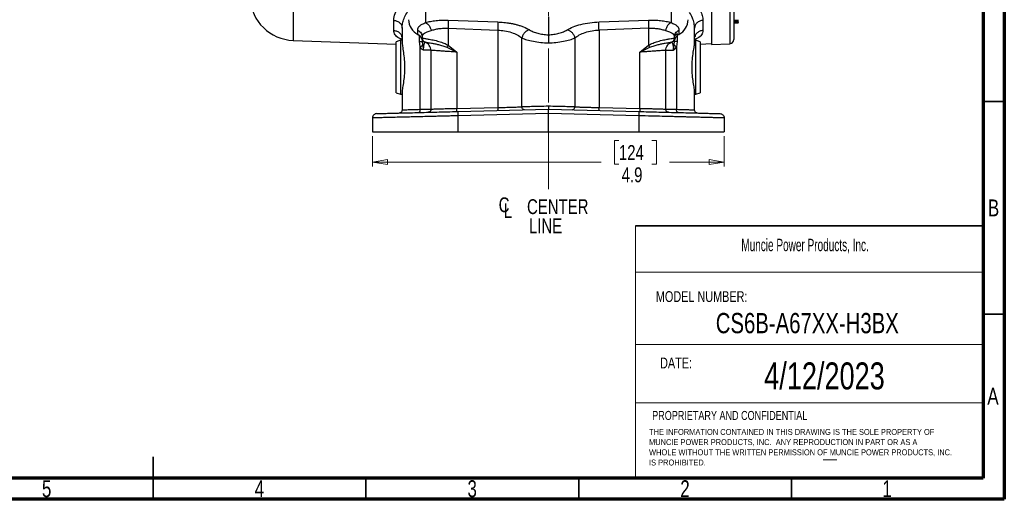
# Model space of a CAD drawing. Header units: inches. Extents: x 0.6 to 16.3, y 0.2 to 11.5.
# Tile 10 of 16: x 7.2 to 16.3, y 0.2 to 4.6. Entities that reach past the tile are written whole.
import ezdxf

# ---------------------------------------------------------------- set-up
doc = ezdxf.new("R2010")
doc.units = ezdxf.units.IN
doc.header["$MEASUREMENT"] = 0
doc.linetypes.add('CENTERX2', pattern=[0.8, 0.5, -0.1, 0.1, -0.1])
doc.styles.add('SLDTEXTSTYLE0', font='TXT', dxfattribs={"width": 0.75})
doc.styles.add('SLDTEXTSTYLE1', font='TXT', dxfattribs={"width": 0.605})
doc.dimstyles.new('SLDDIMSTYLE0', dxfattribs={"dimtxt": 0.137795, "dimasz": 0.14, "dimexe": 0, "dimexo": 0.0625, "dimgap": 0.034449, "dimtad": 0, "dimdec": 1, "dimlfac": 1.5, "dimrnd": 1e-09, "dimzin": 12, "dimdsep": 46, "dimtxsty": 'SLDTEXTSTYLE0', "dimblk1": 'CLOSED', "dimblk2": 'CLOSED', "dimsah": 1, "dimcen": 0.09, "dimadec": 0, "dimazin": 3, "dimtfac": 1, "dimtdec": 1, "dimtofl": 0, "dimtmove": 0, "dimatfit": 3, "dimldrblk": 'CLOSED', "dimfxl": 0, "dimfrac": 2, "dimtolj": 1, "dimtzin": 12, "dimarcsym": 0})

# ---------------------------------------------------------------- blocks, each defined once
blk = doc.blocks.new('SW_NOTE_0')
at = {"color": 0, "linetype": 'Continuous', "lineweight": 0, "char_height": 0.055, "attachment_point": 1, "style": 'SLDTEXTSTYLE0'}
for s, insert in [('THE INFORMATION CONTAINED IN THIS DRAWING IS THE SOLE PROPERTY OF', (0, 0.0709)), ('MUNCIE POWER PRODUCTS, INC.  ANY REPRODUCTION IN PART OR AS A', (0, -0.0235)), ('WHOLE WITHOUT THE WRITTEN PERMISSION OF MUNCIE POWER PRODUCTS, INC.', (0, -0.1178)), ('IS PROHIBITED.', (0, -0.2122))]:
    blk.add_mtext(s, dxfattribs=dict(at, insert=insert))
blk = doc.blocks.new('_Closed')
at = {"color": 0, "linetype": 'ByBlock', "lineweight": -2}
for p, q in [((-1, 0.166667), (0, 0)), ((-1, 0.166667), (-1, -0.166667)), ((0, 0), (-1, -0.166667)), ((0, 0), (-1, 0))]:
    blk.add_line(p, q, dxfattribs=at)
blk = doc.blocks.new('_D_4')
at = {"color": 7, "linetype": 'Continuous', "lineweight": 0}
for p, q in [((10.4937, 3.5585), (10.4937, 3.278)), ((13.747, 3.5585), (13.747, 3.278)), ((12.773, 3.5158), (12.731, 3.5158)), ((12.731, 3.5158), (12.731, 3.2971)), ((13.0785, 3.5158), (13.1205, 3.5158)), ((13.1205, 3.5158), (13.1205, 3.2971)), ((10.4937, 3.3173), (12.6102, 3.3173)), ((12.731, 3.2971), (12.773, 3.2971)), ((13.1205, 3.2971), (13.0785, 3.2971)), ((13.747, 3.3173), (13.2413, 3.3173))]:
    blk.add_line(p, q, dxfattribs=at)
at = {"color": 7, "linetype": 'Continuous', "lineweight": 18, "xscale": 0.14, "yscale": 0.14, "rotation": 180.0000000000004}
blk.add_blockref('_Closed', (10.4937, 3.3173, 0.3757), dxfattribs=at)
at = {"color": 7, "linetype": 'Continuous', "lineweight": 18, "xscale": 0.14, "yscale": 0.14}
blk.add_blockref('_Closed', (13.747, 3.3173, 0.3757), dxfattribs=at)
at = {"color": 7, "linetype": 'Continuous', "lineweight": 18, "char_height": 0.1378, "attachment_point": 1, "style": 'SLDTEXTSTYLE0'}
for s, insert in [('124', (12.773, 3.4747)), ('4.9', (12.7985, 3.2685))]:
    blk.add_mtext(s, dxfattribs=dict(at, insert=insert))
blk = doc.blocks.new('SW_SYMBOL_MOD_CL')
at = {"color": 0, "linetype": 'Continuous', "lineweight": 0, "char_height": 30.8, "attachment_point": 5, "style": 'SLDTEXTSTYLE0'}
for s, insert in [('C', (15.7, 23.6)), ('L', (23.6, 11.8))]:
    blk.add_mtext(s, dxfattribs=dict(at, insert=insert))
blk = doc.blocks.new('SW_NOTE_0_1')
at = {"color": 0, "linetype": 'Continuous', "lineweight": 0, "xscale": 0.004470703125, "yscale": 0.004470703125, "zscale": 0.004470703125}
blk.add_blockref('SW_SYMBOL_MOD_CL', (0, 0.0191), dxfattribs=at)
at = {"color": 0, "linetype": 'Continuous', "lineweight": 0, "char_height": 0.1378, "attachment_point": 2, "style": 'SLDTEXTSTYLE0'}
for s, insert in [('CENTER', (0.5667, 0.1776)), ('LINE', (0.4541, -0.0005))]:
    blk.add_mtext(s, dxfattribs=dict(at, insert=insert))

msp = doc.modelspace()

# ---------------------------------------------------------------- linework, layer by layer
at = {"color": 7, "linetype": 'Continuous', "lineweight": 70}
for p, q in [((16.3386, 11.4961), (16.3386, 0.1969)), ((16.1417, 11.2992), (16.1417, 0.3937)), ((16.1417, 0.3937), (0.7874, 0.3937)), ((16.3386, 0.1969), (0.5906, 0.1969))]:
    msp.add_line(p, q, dxfattribs=at)
at = {"color": 7, "linetype": 'CENTERX2', "lineweight": 18}
for p, q in [((12.1203, 3.0681), (12.1203, 9.3391)), ((12.1203, 3.5979), (12.1203, 3.0681))]:
    msp.add_line(p, q, dxfattribs=at)
at = {"color": 8, "linetype": 'Continuous', "lineweight": 25}
for p, q in [((9.7592, 6.4143), (9.7592, 4.4434)), ((13.7981, 4.7713), (13.7981, 4.4129)), ((10.9849, 4.7086), (10.9849, 4.6086)), ((13.2557, 4.7085), (13.2557, 4.6086)), ((10.9279, 4.4326), (10.9279, 4.4869)), ((10.9502, 4.4555), (10.9532, 4.4635)), ((13.3127, 4.5047), (13.3127, 4.4326)), ((13.2904, 4.4555), (13.29, 4.4567))]:
    msp.add_line(p, q, dxfattribs=at)
at = {"color": 7, "linetype": 'Continuous', "lineweight": 25}
for p, q in [((13.63, 4.7653), (13.63, 4.407)), ((12.1203, 4.6607), (12.1203, 4.4943)), ((10.6898, 4.5349), (10.6898, 4.6289)), ((10.767, 4.5576), (10.767, 4.4297)), ((11.1937, 4.6307), (11.6516, 4.6142)), ((11.1937, 4.5561), (11.6516, 4.5396)), ((11.1937, 4.5561), (11.1937, 4.3984)), ((12.589, 4.6142), (13.0469, 4.6307)), ((13.0469, 4.5561), (12.589, 4.5396)), ((13.0469, 4.5561), (13.0469, 4.3984)), ((13.4737, 4.4297), (13.4737, 4.5576)), ((13.5509, 4.6289), (13.5509, 4.5349)), ((13.8367, 4.631), (13.8767, 4.631)), ((13.8367, 4.6287), (13.8767, 4.6287)), ((13.8767, 4.6152), (13.8367, 4.6152)), ((13.8767, 4.6097), (13.8367, 4.6097)), ((13.8767, 4.6037), (13.8367, 4.6037)), ((10.9126, 4.4992), (10.9126, 4.5383)), ((10.9537, 4.4731), (10.9537, 4.4646)), ((10.9537, 4.4646), (10.9537, 4.4646)), ((11.6516, 4.5396), (11.6516, 3.8219)), ((11.8759, 3.8284), (11.8759, 4.466)), ((12.3647, 4.466), (12.3647, 3.8284)), ((12.589, 4.5396), (12.589, 3.8219)), ((13.287, 4.4646), (13.2869, 4.4646)), ((13.287, 4.4646), (13.287, 4.4731)), ((13.287, 4.4623), (13.287, 4.4646)), ((13.3281, 4.5383), (13.3281, 4.4992)), ((9.7592, 4.4434), (10.7123, 4.4101)), ((10.7523, 4.4446), (10.7123, 4.43)), ((10.7123, 3.959), (10.7123, 4.43)), ((10.767, 4.4446), (10.7523, 4.4446)), ((10.7523, 4.4446), (10.7523, 3.9445)), ((10.9351, 4.3832), (10.9279, 4.4326)), ((10.9351, 3.8027), (10.9351, 4.3832)), ((10.9537, 4.4465), (10.9537, 4.4326)), ((10.9537, 4.4326), (10.9564, 4.4036)), ((10.9736, 4.4291), (10.9756, 4.4284)), ((10.9756, 4.4284), (10.9763, 4.4282)), ((10.9786, 4.4275), (10.9803, 4.4269)), ((10.9804, 4.4269), (10.9803, 4.4269)), ((11.1805, 4.3793), (11.2737, 4.3349)), ((11.1937, 4.3984), (11.2737, 4.3349)), ((12.9669, 4.3349), (13.0469, 4.3984)), ((12.9669, 4.3349), (13.0601, 4.3793)), ((13.2603, 4.4269), (13.2603, 4.4269)), ((13.2621, 4.4275), (13.2643, 4.4282)), ((13.2643, 4.4282), (13.2651, 4.4284)), ((13.2651, 4.4284), (13.267, 4.4291)), ((13.267, 4.4291), (13.267, 4.4295)), ((13.2842, 4.4036), (13.287, 4.4326)), ((13.287, 4.4326), (13.287, 4.4498)), ((13.3127, 4.4326), (13.3056, 4.3832)), ((13.3056, 4.3832), (13.3056, 3.8027)), ((13.4857, 4.4446), (13.4737, 4.4446)), ((13.5257, 4.43), (13.4857, 4.4446)), ((13.4857, 4.1945), (13.4857, 4.4446)), ((13.5257, 4.43), (13.5257, 4.1945)), ((13.5257, 4.41), (13.63, 4.4136)), ((13.63, 4.407), (13.7981, 4.4129)), ((11.0337, 4.3515), (11.0337, 3.805)), ((11.2737, 4.3349), (11.2737, 3.812)), ((12.9669, 3.812), (12.9669, 4.3349)), ((13.207, 3.805), (13.207, 4.3515)), ((13.4857, 3.9445), (13.4857, 4.1945)), ((13.5257, 4.1945), (13.5257, 3.959)), ((10.7123, 3.959), (10.7523, 3.9445)), ((10.7523, 3.9445), (10.767, 3.9445)), ((10.767, 3.9594), (10.767, 3.7981)), ((13.4737, 3.7981), (13.4737, 3.9594)), ((13.4737, 3.9445), (13.4857, 3.9445)), ((13.4857, 3.9445), (13.5257, 3.959)), ((11.2737, 3.812), (11.6516, 3.8219)), ((12.1203, 3.7676), (11.2834, 3.7456)), ((11.2834, 3.7456), (11.2834, 3.5979)), ((11.2844, 3.7856), (12.1203, 3.8075)), ((12.1203, 3.8075), (12.9562, 3.7856)), ((12.9573, 3.7456), (12.1203, 3.7676)), ((12.1203, 3.5979), (12.1203, 3.7676)), ((12.589, 3.8219), (12.9669, 3.812)), ((12.9573, 3.7456), (12.9573, 3.5979)), ((10.4937, 3.726), (10.4937, 3.5979)), ((13.747, 3.726), (13.747, 3.5979)), ((10.4937, 3.5979), (11.2834, 3.5979)), ((11.2834, 3.5979), (12.1203, 3.5979)), ((12.1203, 3.5979), (12.9573, 3.5979)), ((12.9573, 3.5979), (13.747, 3.5979))]:
    msp.add_line(p, q, dxfattribs=at)
at = {"color": 7, "linetype": 'Continuous', "lineweight": 35}
for p, q in [((16.1417, 3.878), (16.3386, 3.878)), ((12.9279, 2.7277), (16.1417, 2.7277)), ((16.1417, 1.9094), (16.3386, 1.9094)), ((8.4646, 0.1969), (8.4646, 0.5906)), ((8.4646, 0.3937), (8.4646, 0.1969)), ((10.4331, 0.3937), (10.4331, 0.1969)), ((12.4016, 0.3937), (12.4016, 0.1969)), ((14.3701, 0.3937), (14.3701, 0.1969))]:
    msp.add_line(p, q, dxfattribs=at)
at = {"color": 7, "linetype": 'Continuous', "lineweight": 18}
for p, q in [((12.9279, 2.7277), (12.9279, 0.3937)), ((12.9279, 2.2983), (16.1417, 2.2983)), ((12.9279, 1.629), (16.1417, 1.629)), ((12.9279, 1.0889), (16.1417, 1.0889)), ((14.6634, 0.5632), (14.7884, 0.5632))]:
    msp.add_line(p, q, dxfattribs=at)
at = {"color": 7, "linetype": 'Continuous', "lineweight": 25, "flags": 128}
msp.add_lwpolyline([(10.9131, 4.4977), (10.9128, 4.4981), (10.9126, 4.4992)], dxfattribs=at)
at = {"color": 7, "linetype": 'Continuous', "lineweight": 25}
for centre, radius, start, end in [((9.7737, 4.8565), 0.4133, 183.08822, 268), ((10.9813, 4.6374), 0.1543, 180.83455, 243.55199), ((13.2593, 4.6374), 0.1543, 296.44801, 359.16545), ((10.8782, 4.4314), 0.0759, 18.47921, 63.09361), ((13.3624, 4.4314), 0.0759, 116.90639, 161.52079), ((13.7967, 4.4529), 0.04, 272, 0)]:
    msp.add_arc(centre, radius, start, end, dxfattribs=at)
at = {"color": 8, "linetype": 'Continuous', "lineweight": 25}
for points, knots in [([(10.6898, 4.6289), (10.6922, 4.6498), (10.6971, 4.6916), (10.7373, 4.7603), (10.7727, 4.8092), (10.8005, 4.8328), (10.802, 4.8341)], [0, 0, 0, 0, 0.326, 0.652784, 0.981349, 1, 1, 1, 1]), ([(10.767, 4.5576), (10.7679, 4.5716), (10.7698, 4.5995), (10.7846, 4.6457), (10.8039, 4.6869), (10.821, 4.7131), (10.827, 4.7223)], [0, 0, 0, 0, 0.272459, 0.544174, 0.839216, 1, 1, 1, 1]), ([(10.767, 4.4538), (10.7572, 4.4573), (10.7261, 4.4684), (10.6976, 4.4949), (10.6924, 4.5216), (10.6898, 4.5349)], [0, 0, 0, 0, 0.1857894, 0.5936268, 1, 1, 1, 1]), ([(10.6898, 4.5349), (10.7, 4.5335), (10.7205, 4.5307), (10.7456, 4.5131), (10.7612, 4.4933), (10.7632, 4.4792), (10.7639, 4.4747)], [0, 0, 0, 0, 0.28808, 0.576161, 0.864241, 1, 1, 1, 1]), ([(13.5509, 4.5349), (13.5483, 4.5215), (13.543, 4.4947), (13.5143, 4.4683), (13.4833, 4.4572), (13.4737, 4.4538)], [0, 0, 0, 0, 0.408352, 0.817157, 1, 1, 1, 1]), ([(13.5509, 4.5349), (13.5406, 4.5335), (13.5202, 4.5307), (13.4951, 4.5131), (13.4795, 4.4933), (13.4774, 4.4792), (13.4767, 4.4747)], [0, 0, 0, 0, 0.28806, 0.57612, 0.86418, 1, 1, 1, 1])]:
    msp.add_open_spline(points, degree=3, knots=knots, dxfattribs=at)
at = {"color": 7, "linetype": 'Continuous', "lineweight": 25}
for points, knots in [([(13.4973, 4.7667), (13.5078, 4.7506), (13.5287, 4.7185), (13.5471, 4.6719), (13.5496, 4.6432), (13.5509, 4.6289)], [0, 0, 0, 0, 0.334788, 0.668987, 1, 1, 1, 1]), ([(13.8367, 4.8041), (13.8367, 4.7693), (13.8367, 4.699), (13.8367, 4.6135), (13.8367, 4.5432), (13.8367, 4.4919), (13.8367, 4.459), (13.8367, 4.4549), (13.8367, 4.4529)], [0, 0, 0, 0, 0.159873, 0.3226643, 0.488197, 0.6577181, 0.8283959, 1, 1, 1, 1]), ([(13.4737, 4.5576), (13.4726, 4.5725), (13.4704, 4.6023), (13.4546, 4.6506), (13.4366, 4.6841), (13.4275, 4.701)], [0, 0, 0, 0, 0.329707, 0.661662, 1, 1, 1, 1]), ([(10.9126, 4.5383), (10.9134, 4.5463), (10.9151, 4.562), (10.9294, 4.5792), (10.9516, 4.5932), (10.974, 4.6036), (10.9849, 4.6086)], [0, 0, 0, 0, 0.2652025, 0.5230816, 0.7683608, 1, 1, 1, 1]), ([(10.9849, 4.6086), (10.9996, 4.6125), (11.029, 4.6203), (11.0808, 4.6276), (11.1361, 4.6317), (11.1746, 4.631), (11.1937, 4.6307)], [0, 0, 0, 0, 0.251288, 0.503113, 0.752364, 1, 1, 1, 1]), ([(10.9849, 4.6086), (10.9908, 4.6054), (11.0024, 4.599), (11.0176, 4.581), (11.0295, 4.5588), (11.0332, 4.5423), (11.035, 4.534)], [0, 0, 0, 0, 0.249995, 0.5000018, 0.7499944, 1, 1, 1, 1]), ([(11.035, 4.534), (11.0464, 4.538), (11.0686, 4.5457), (11.1081, 4.5531), (11.1499, 4.5571), (11.1792, 4.5564), (11.1937, 4.5561)], [0, 0, 0, 0, 0.257689, 0.505168, 0.753456, 1, 1, 1, 1]), ([(11.6516, 4.6142), (11.6611, 4.6138), (11.6801, 4.6129), (11.7085, 4.6104), (11.7316, 4.6077), (11.7496, 4.6051), (11.7625, 4.6031), (11.7752, 4.6008), (11.7878, 4.5984), (11.806, 4.5945), (11.8295, 4.5888), (11.854, 4.5817), (11.8742, 4.5749), (11.9076, 4.5624), (11.9293, 4.5503), (11.9468, 4.5406)], [0, 0, 0, 0, 0.080186, 0.160744, 0.241516, 0.279719, 0.317863, 0.356017, 0.394246, 0.432618, 0.525785, 0.61983, 0.682635, 0.745697, 1, 1, 1, 1]), ([(12.2939, 4.5406), (12.3112, 4.5502), (12.3461, 4.5695), (12.4195, 4.5922), (12.5023, 4.6086), (12.5606, 4.6124), (12.589, 4.6142)], [0, 0, 0, 0, 0.251919, 0.508037, 0.759698, 1, 1, 1, 1]), ([(13.0469, 4.6307), (13.066, 4.631), (13.1044, 4.6317), (13.1598, 4.6276), (13.2117, 4.6203), (13.2411, 4.6125), (13.2557, 4.6086)], [0, 0, 0, 0, 0.246357, 0.496982, 0.74919, 1, 1, 1, 1]), ([(13.0469, 4.5561), (13.0615, 4.5564), (13.0907, 4.5571), (13.1326, 4.5531), (13.172, 4.5457), (13.1942, 4.538), (13.2056, 4.534)], [0, 0, 0, 0, 0.2463996, 0.4948313, 0.7420557, 1, 1, 1, 1]), ([(13.2557, 4.6086), (13.2499, 4.6054), (13.2382, 4.599), (13.2231, 4.581), (13.2112, 4.5588), (13.2075, 4.5423), (13.2056, 4.534)], [0, 0, 0, 0, 0.250006, 0.499998, 0.750005, 1, 1, 1, 1]), ([(13.2557, 4.6086), (13.2666, 4.6036), (13.2891, 4.5932), (13.3113, 4.5792), (13.3256, 4.562), (13.3272, 4.5463), (13.3281, 4.5383)], [0, 0, 0, 0, 0.231639, 0.476918, 0.734744, 1, 1, 1, 1]), ([(13.8767, 4.631), (13.8767, 4.6312), (13.8767, 4.6314), (13.8767, 4.6334), (13.8767, 4.6336)], [0, 0, 0, 0, 0.9265978, 1, 1, 1, 1]), ([(13.8767, 4.6152), (13.8767, 4.6168), (13.8767, 4.6191), (13.8767, 4.624), (13.8767, 4.627), (13.8767, 4.6285), (13.8767, 4.6287)], [0, 0, 0, 0, 0.50378, 0.737382, 0.971834, 1, 1, 1, 1]), ([(13.8767, 4.6152), (13.8767, 4.6147), (13.8767, 4.6138), (13.8767, 4.6118), (13.8767, 4.6104), (13.8767, 4.6097)], [0, 0, 0, 0, 0.409669, 0.69267, 1, 1, 1, 1]), ([(13.8767, 4.6037), (13.8767, 4.6038), (13.8767, 4.604), (13.8767, 4.6051), (13.8767, 4.6067), (13.8767, 4.6084), (13.8767, 4.6093), (13.8767, 4.6097)], [0, 0, 0, 0, 0.1422185, 0.3702958, 0.7054741, 0.8758511, 1, 1, 1, 1]), ([(10.9131, 4.4977), (10.9161, 4.496), (10.9256, 4.4906), (10.9384, 4.4781), (10.9478, 4.4642), (10.9497, 4.4553), (10.9502, 4.4531)], [0, 0, 0, 0, 0.169034, 0.524272, 0.881704, 1, 1, 1, 1]), ([(10.9537, 4.4731), (10.9546, 4.4808), (10.9564, 4.4961), (10.9729, 4.5104), (10.9986, 4.5208), (11.0229, 4.5296), (11.035, 4.534)], [0, 0, 0, 0, 0.254697, 0.50467, 0.752029, 1, 1, 1, 1]), ([(10.9537, 4.4646), (10.9552, 4.4644), (10.958, 4.4639), (10.9735, 4.4618), (10.9913, 4.4591), (11.0089, 4.4563), (11.0298, 4.4525), (11.0539, 4.4477), (11.0807, 4.4415), (11.114, 4.4324), (11.1527, 4.42), (11.1808, 4.4052), (11.1937, 4.3984)], [0, 0, 0, 0, 0.1384614, 0.2684568, 0.3505384, 0.4289336, 0.5036872, 0.5926669, 0.6763058, 0.754763, 0.8870666, 1, 1, 1, 1]), ([(10.9537, 4.4646), (10.9542, 4.46), (10.9551, 4.4508), (10.9618, 4.4396), (10.9704, 4.4313), (10.977, 4.4284), (10.9804, 4.4269)], [0, 0, 0, 0, 0.27977, 0.559537, 0.779763, 1, 1, 1, 1]), ([(11.6516, 4.5396), (11.6734, 4.5377), (11.7179, 4.5339), (11.7805, 4.5176), (11.8362, 4.4949), (11.8626, 4.4757), (11.8759, 4.466)], [0, 0, 0, 0, 0.237644, 0.48658, 0.739641, 1, 1, 1, 1]), ([(11.9468, 4.5406), (11.9387, 4.5383), (11.9225, 4.5338), (11.9007, 4.516), (11.8836, 4.4928), (11.8785, 4.4749), (11.8759, 4.466)], [0, 0, 0, 0, 0.249994, 0.499977, 0.749985, 1, 1, 1, 1]), ([(11.8759, 4.466), (11.8904, 4.4602), (11.9196, 4.4484), (11.9801, 4.4343), (12.0482, 4.4238), (12.0966, 4.4209), (12.1203, 4.4194)], [0, 0, 0, 0, 0.249403, 0.504238, 0.757139, 1, 1, 1, 1]), ([(11.9468, 4.5406), (11.9572, 4.5348), (11.978, 4.5233), (12.0206, 4.5094), (12.0686, 4.499), (12.1031, 4.4958), (12.1203, 4.4943)], [0, 0, 0, 0, 0.2559, 0.507701, 0.75543, 1, 1, 1, 1]), ([(12.1203, 4.4943), (12.1373, 4.4958), (12.1718, 4.4989), (12.2201, 4.5094), (12.2629, 4.5233), (12.2836, 4.5349), (12.2939, 4.5406)], [0, 0, 0, 0, 0.240965, 0.492289, 0.747829, 1, 1, 1, 1]), ([(12.1203, 4.4943), (12.1203, 4.492), (12.1203, 4.4853), (12.1203, 4.4673), (12.1203, 4.443), (12.1203, 4.4269), (12.1203, 4.4194)], [0, 0, 0, 0, 0.172962, 0.499333, 0.767222, 1, 1, 1, 1]), ([(12.1203, 4.4194), (12.144, 4.4209), (12.1924, 4.4238), (12.2605, 4.4343), (12.321, 4.4484), (12.3503, 4.4602), (12.3647, 4.466)], [0, 0, 0, 0, 0.242859, 0.495762, 0.750597, 1, 1, 1, 1]), ([(12.2939, 4.5406), (12.302, 4.5383), (12.3182, 4.5338), (12.34, 4.516), (12.3571, 4.4928), (12.3622, 4.4749), (12.3647, 4.466)], [0, 0, 0, 0, 0.249994, 0.499976, 0.749984, 1, 1, 1, 1]), ([(12.3647, 4.466), (12.3778, 4.4756), (12.4042, 4.4947), (12.4598, 4.5175), (12.5228, 4.534), (12.5674, 4.5378), (12.589, 4.5396)], [0, 0, 0, 0, 0.25601, 0.513417, 0.763374, 1, 1, 1, 1]), ([(13.0469, 4.3984), (13.0535, 4.402), (13.0672, 4.4098), (13.0886, 4.4189), (13.1108, 4.4271), (13.1344, 4.4346), (13.16, 4.4415), (13.1867, 4.4477), (13.2153, 4.4534), (13.2438, 4.4583), (13.2673, 4.4618), (13.2832, 4.464), (13.2857, 4.4644), (13.2869, 4.4646)], [0, 0, 0, 0, 0.05804, 0.121656, 0.181764, 0.245538, 0.323978, 0.407603, 0.496572, 0.617574, 0.748497, 0.871284, 1, 1, 1, 1]), ([(13.2056, 4.534), (13.2178, 4.5296), (13.242, 4.5208), (13.2678, 4.5104), (13.2842, 4.4961), (13.2861, 4.4808), (13.287, 4.4731)], [0, 0, 0, 0, 0.247971, 0.49533, 0.745303, 1, 1, 1, 1]), ([(13.2603, 4.4269), (13.2645, 4.4289), (13.2728, 4.4328), (13.2812, 4.4429), (13.2861, 4.4538), (13.2867, 4.461), (13.2869, 4.4646)], [0, 0, 0, 0, 0.2797701, 0.5595366, 0.779763, 1, 1, 1, 1]), ([(10.767, 4.4297), (10.7679, 4.4172), (10.7697, 4.3923), (10.7797, 4.3343), (10.7883, 4.2663), (10.7917, 4.1918), (10.7878, 4.1174), (10.7788, 4.0489), (10.7692, 3.9936), (10.7677, 3.97), (10.767, 3.9594)], [0, 0, 0, 0, 0.127195, 0.253542, 0.37927, 0.504564, 0.629864, 0.755633, 0.889481, 1, 1, 1, 1]), ([(10.9351, 4.3832), (10.9402, 4.3869), (10.9505, 4.3942), (10.9545, 4.4005), (10.9564, 4.4036)], [0, 0, 0, 0, 0.5, 1, 1, 1, 1]), ([(10.9633, 4.3542), (10.9617, 4.3546), (10.9559, 4.3562), (10.9455, 4.3656), (10.9388, 4.377), (10.9351, 4.3832)], [0, 0, 0, 0, 0.139883, 0.52827, 1, 1, 1, 1]), ([(10.9502, 4.4555), (10.9511, 4.4527), (10.9527, 4.4471), (10.9578, 4.4395), (10.9649, 4.433), (10.9708, 4.4304), (10.9736, 4.4291)], [0, 0, 0, 0, 0.251911, 0.503146, 0.766859, 1, 1, 1, 1]), ([(10.9564, 4.4036), (10.9574, 4.3985), (10.9589, 4.39), (10.9615, 4.3764), (10.9628, 4.3663), (10.9632, 4.3592), (10.9632, 4.3569), (10.9633, 4.3559), (10.9633, 4.3551), (10.9633, 4.3544), (10.9633, 4.3542), (10.9633, 4.3541), (10.9633, 4.3541), (10.9633, 4.3541), (10.9633, 4.3541), (10.9633, 4.3541), (10.9633, 4.3541), (10.9633, 4.3541), (10.9633, 4.3542), (10.9633, 4.3542), (10.9633, 4.3542)], [0, 0, 0, 0, 0.325372, 0.532599, 0.828012, 0.926973, 0.949637, 0.957926, 0.9862, 0.998287, 0.999166, 0.999355, 0.999377, 0.999384, 0.99939, 0.999396, 0.999402, 0.999422, 0.999613, 1, 1, 1, 1]), ([(10.9803, 4.4269), (10.9798, 4.4266), (10.9788, 4.4261), (10.9732, 4.4203), (10.9687, 4.4087), (10.9658, 4.3957), (10.964, 4.38), (10.9633, 4.3655), (10.9633, 4.3579), (10.9633, 4.3542)], [0, 0, 0, 0, 0.283842, 0.551774, 0.675697, 0.791595, 0.898594, 0.949597, 1, 1, 1, 1]), ([(10.9804, 4.4269), (10.9813, 4.4268), (10.9831, 4.4265), (10.9951, 4.4249), (11.0136, 4.4223), (11.0387, 4.4183), (11.0694, 4.4127), (11.1044, 4.4048), (11.1422, 4.3947), (11.1679, 4.3844), (11.1805, 4.3793)], [0, 0, 0, 0, 0.124695, 0.249365, 0.374684, 0.500334, 0.62631, 0.752423, 0.877585, 1, 1, 1, 1]), ([(11.1937, 4.3984), (11.1913, 4.3949), (11.1865, 4.3881), (11.1825, 4.3822), (11.1805, 4.3793)], [0, 0, 0, 0, 0.4999985, 1, 1, 1, 1]), ([(13.0601, 4.3793), (13.0728, 4.3844), (13.0984, 4.3947), (13.1362, 4.4048), (13.1713, 4.4127), (13.202, 4.4183), (13.227, 4.4223), (13.2456, 4.4249), (13.2576, 4.4265), (13.2594, 4.4268), (13.2603, 4.4269)], [0, 0, 0, 0, 0.122415, 0.247577, 0.37369, 0.499666, 0.625316, 0.750635, 0.875305, 1, 1, 1, 1]), ([(13.2603, 4.4269), (13.2608, 4.4266), (13.2618, 4.4261), (13.2674, 4.4203), (13.2719, 4.4087), (13.2749, 4.3957), (13.2767, 4.38), (13.2774, 4.3655), (13.2774, 4.3579), (13.2774, 4.3542)], [0, 0, 0, 0, 0.283842, 0.551774, 0.675697, 0.791595, 0.898594, 0.949597, 1, 1, 1, 1]), ([(13.267, 4.4295), (13.267, 4.4295), (13.2669, 4.4296), (13.2668, 4.4298), (13.2667, 4.4298), (13.2667, 4.4298), (13.2667, 4.4298)], [0, 0, 0, 0, 0.244504, 0.499952, 0.75497, 1, 1, 1, 1]), ([(13.2904, 4.4555), (13.2896, 4.4527), (13.2879, 4.4471), (13.2829, 4.4396), (13.2759, 4.4331), (13.27, 4.4304), (13.267, 4.4291)], [0, 0, 0, 0, 0.25192, 0.503164, 0.752496, 1, 1, 1, 1]), ([(13.2774, 4.3542), (13.2774, 4.3542), (13.2774, 4.3542), (13.2774, 4.3541), (13.2774, 4.3541), (13.2774, 4.3541), (13.2774, 4.3541), (13.2774, 4.3541), (13.2774, 4.3541), (13.2774, 4.3541), (13.2774, 4.3542), (13.2774, 4.3542), (13.2774, 4.3544), (13.2774, 4.3551), (13.2774, 4.3559), (13.2774, 4.3566), (13.2774, 4.3569), (13.2774, 4.3573), (13.2774, 4.358), (13.2775, 4.3591), (13.2775, 4.3608), (13.2777, 4.3633), (13.278, 4.3667), (13.2786, 4.3717), (13.2797, 4.379), (13.2818, 4.39), (13.2833, 4.3985), (13.2842, 4.4036)], [0, 0, 0, 0, 0.000387, 0.000578, 0.000598, 0.000604, 0.00061, 0.000616, 0.000623, 0.000645, 0.000834, 0.001712, 0.0032, 0.013797, 0.042063, 0.050351, 0.053046, 0.057814, 0.07301, 0.095051, 0.126704, 0.171959, 0.236771, 0.330288, 0.467535, 0.67471, 1, 1, 1, 1]), ([(13.2774, 4.3542), (13.2789, 4.3546), (13.2847, 4.3562), (13.2951, 4.3656), (13.3019, 4.377), (13.3056, 4.3832)], [0, 0, 0, 0, 0.139884, 0.52827, 1, 1, 1, 1]), ([(13.3056, 4.3832), (13.3004, 4.3869), (13.2901, 4.3942), (13.2862, 4.4005), (13.2842, 4.4036)], [0, 0, 0, 0, 0.499995, 1, 1, 1, 1]), ([(13.2843, 4.45), (13.2844, 4.4502), (13.2853, 4.4521), (13.2862, 4.4554), (13.2865, 4.4582), (13.2866, 4.4595)], [0, 0, 0, 0, 0.055567, 0.568, 1, 1, 1, 1]), ([(13.4737, 3.9594), (13.4737, 3.9594), (13.4737, 3.9699), (13.4706, 3.9972), (13.4612, 4.0535), (13.4525, 4.1208), (13.4489, 4.1945), (13.4525, 4.2683), (13.4611, 4.3354), (13.471, 4.3927), (13.4728, 4.4173), (13.4737, 4.4297)], [0, 0, 0, 0, 0.000001, 0.126038, 0.251233, 0.375846, 0.499996, 0.624157, 0.748767, 0.873963, 1, 1, 1, 1]), ([(11.0337, 4.3515), (11.0328, 4.3515), (11.0312, 4.3516), (11.0174, 4.3521), (10.9957, 4.3529), (10.9742, 4.3538), (10.9633, 4.3542)], [0, 0, 0, 0, 0.24176, 0.489008, 0.741752, 1, 1, 1, 1]), ([(11.2737, 4.3349), (11.2613, 4.3358), (11.2382, 4.3374), (11.2072, 4.3395), (11.1735, 4.3418), (11.138, 4.3443), (11.1013, 4.3468), (11.0715, 4.3489), (11.0496, 4.3504), (11.0361, 4.3513), (11.0345, 4.3514), (11.0337, 4.3515)], [0, 0, 0, 0, 0.097636, 0.181118, 0.250435, 0.380776, 0.500495, 0.630121, 0.75657, 0.879857, 1, 1, 1, 1]), ([(13.207, 4.3515), (13.2062, 4.3514), (13.2045, 4.3513), (13.191, 4.3504), (13.1692, 4.3489), (13.1441, 4.3471), (13.1207, 4.3455), (13.1016, 4.3442), (13.0801, 4.3427), (13.0526, 4.3408), (13.015, 4.3382), (12.9842, 4.3361), (12.9669, 4.3349)], [0, 0, 0, 0, 0.1200646, 0.2433214, 0.3697878, 0.49948, 0.5598386, 0.6232342, 0.6896676, 0.7591393, 0.8642527, 1, 1, 1, 1]), ([(13.207, 4.3515), (13.2078, 4.3515), (13.2095, 4.3516), (13.2233, 4.3521), (13.2449, 4.3529), (13.2665, 4.3538), (13.2774, 4.3542)], [0, 0, 0, 0, 0.241763, 0.489012, 0.741755, 1, 1, 1, 1]), ([(11.6516, 3.8219), (11.6745, 3.8226), (11.7187, 3.8238), (11.7817, 3.8257), (11.8364, 3.8272), (11.8631, 3.828), (11.8759, 3.8284)], [0, 0, 0, 0, 0.260509, 0.502439, 0.76073, 1, 1, 1, 1]), ([(12.1203, 3.8342), (12.0923, 3.8335), (12.044, 3.8324), (11.9762, 3.8308), (11.9193, 3.8294), (11.8899, 3.8287), (11.8759, 3.8284)], [0, 0, 0, 0, 0.290776, 0.49998, 0.761252, 1, 1, 1, 1]), ([(11.8988, 3.8017), (11.8955, 3.8022), (11.8889, 3.803), (11.8814, 3.8102), (11.8768, 3.819), (11.8762, 3.8253), (11.8759, 3.8284)], [0, 0, 0, 0, 0.279601, 0.55921, 0.779581, 1, 1, 1, 1]), ([(12.1203, 3.8342), (12.1203, 3.832), (12.1203, 3.8276), (12.1203, 3.8217), (12.1203, 3.8168), (12.1203, 3.812), (12.1203, 3.8083), (12.1203, 3.8078), (12.1203, 3.8075)], [0, 0, 0, 0, 0.160812, 0.311465, 0.451973, 0.582255, 0.811305, 1, 1, 1, 1]), ([(12.3647, 3.8284), (12.3507, 3.8287), (12.3213, 3.8294), (12.2645, 3.8308), (12.1966, 3.8324), (12.1484, 3.8335), (12.1203, 3.8342)], [0, 0, 0, 0, 0.238746, 0.50002, 0.709221, 1, 1, 1, 1]), ([(12.3418, 3.8017), (12.3451, 3.8022), (12.3518, 3.803), (12.3593, 3.8101), (12.3638, 3.819), (12.3644, 3.8253), (12.3647, 3.8284)], [0, 0, 0, 0, 0.279616, 0.55921, 0.779619, 1, 1, 1, 1]), ([(12.3647, 3.8284), (12.3774, 3.828), (12.3934, 3.8275), (12.418, 3.8268), (12.4316, 3.8264), (12.4463, 3.826), (12.4632, 3.8255), (12.4845, 3.8249), (12.5125, 3.8241), (12.5482, 3.8231), (12.5747, 3.8223), (12.589, 3.8219)], [0, 0, 0, 0, 0.237381, 0.300697, 0.365545, 0.431925, 0.499837, 0.586131, 0.698271, 0.836235, 1, 1, 1, 1]), ([(11.2834, 3.7456), (11.2621, 3.7451), (11.221, 3.7441), (11.1623, 3.7426), (11.1087, 3.7413), (11.0605, 3.7401), (11.0174, 3.739), (10.9648, 3.7377), (10.9037, 3.7362), (10.8361, 3.7345), (10.7757, 3.733), (10.7131, 3.7314), (10.6507, 3.7299), (10.593, 3.7285), (10.5481, 3.7273), (10.5166, 3.7266), (10.4972, 3.7261), (10.4948, 3.726), (10.4937, 3.726)], [0, 0, 0, 0, 0.0506363, 0.0976925, 0.1411684, 0.1810636, 0.2173778, 0.2501108, 0.3168163, 0.3807244, 0.4418347, 0.5001473, 0.5870069, 0.6724455, 0.7564635, 0.8390615, 0.9202401, 1, 1, 1, 1]), ([(10.5326, 3.7659), (10.5354, 3.766), (10.5409, 3.7662), (10.5802, 3.7672), (10.6302, 3.7685), (10.6845, 3.7699), (10.7489, 3.7716), (10.8226, 3.7735), (10.9044, 3.7757), (10.9929, 3.778), (11.0867, 3.7805), (11.1844, 3.783), (11.2511, 3.7848), (11.2844, 3.7856)], [0, 0, 0, 0, 0.124901, 0.249807, 0.333082, 0.416514, 0.499842, 0.583166, 0.666588, 0.749908, 0.83318, 0.916713, 1, 1, 1, 1]), ([(10.9351, 3.8027), (10.9095, 3.802), (10.8598, 3.8006), (10.8076, 3.7992), (10.7733, 3.7982), (10.7691, 3.7981), (10.767, 3.7981)], [0, 0, 0, 0, 0.256485, 0.500028, 0.751903, 1, 1, 1, 1]), ([(10.9181, 3.776), (10.9206, 3.7766), (10.9257, 3.7777), (10.9313, 3.7849), (10.9346, 3.7936), (10.9349, 3.7997), (10.9351, 3.8027)], [0, 0, 0, 0, 0.279634, 0.559249, 0.779637, 1, 1, 1, 1]), ([(11.0337, 3.805), (11.0324, 3.805), (11.0299, 3.805), (11.0099, 3.8045), (10.9792, 3.8037), (10.95, 3.8031), (10.9351, 3.8027)], [0, 0, 0, 0, 0.24812, 0.49998, 0.743524, 1, 1, 1, 1]), ([(11.2737, 3.812), (11.2557, 3.8115), (11.2238, 3.8106), (11.1829, 3.8094), (11.1513, 3.8085), (11.1253, 3.8077), (11.0982, 3.8069), (11.0721, 3.8062), (11.0502, 3.8055), (11.0363, 3.8051), (11.0345, 3.8051), (11.0337, 3.805)], [0, 0, 0, 0, 0.140976, 0.249982, 0.338293, 0.421686, 0.50016, 0.627681, 0.750092, 0.875825, 1, 1, 1, 1]), ([(12.1203, 3.7676), (12.1203, 3.7728), (12.1203, 3.7833), (12.1203, 3.7963), (12.1203, 3.8037), (12.1203, 3.807), (12.1203, 3.8073), (12.1203, 3.8075)], [0, 0, 0, 0, 0.250714, 0.499136, 0.734643, 0.863714, 1, 1, 1, 1]), ([(12.9562, 3.7856), (12.9875, 3.7848), (13.0508, 3.7832), (13.145, 3.7807), (13.2386, 3.7782), (13.3293, 3.7759), (13.4147, 3.7736), (13.4918, 3.7716), (13.559, 3.7699), (13.6145, 3.7684), (13.6572, 3.7673), (13.6869, 3.7665), (13.7048, 3.766), (13.707, 3.766), (13.708, 3.7659)], [0, 0, 0, 0, 0.0780321, 0.1583142, 0.2407101, 0.326281, 0.4127917, 0.5000535, 0.5873012, 0.6738003, 0.7593637, 0.8417273, 0.9219894, 1, 1, 1, 1]), ([(13.747, 3.726), (13.7458, 3.726), (13.7434, 3.7261), (13.724, 3.7266), (13.6952, 3.7273), (13.6593, 3.7282), (13.6197, 3.7291), (13.5728, 3.7303), (13.5277, 3.7314), (13.4876, 3.7324), (13.4546, 3.7333), (13.4191, 3.7341), (13.381, 3.7351), (13.3404, 3.7361), (13.2973, 3.7372), (13.2419, 3.7386), (13.1682, 3.7404), (13.0699, 3.7428), (12.9967, 3.7447), (12.9573, 3.7456)], [0, 0, 0, 0, 0.079768, 0.160951, 0.243549, 0.306446, 0.370139, 0.43463, 0.49992, 0.534019, 0.569107, 0.605181, 0.642244, 0.680293, 0.719331, 0.759355, 0.825954, 0.906172, 1, 1, 1, 1]), ([(13.207, 3.805), (13.2062, 3.8051), (13.2045, 3.8051), (13.191, 3.8055), (13.1692, 3.8061), (13.1391, 3.807), (13.1014, 3.8081), (13.0649, 3.8092), (13.0311, 3.8101), (13.0012, 3.811), (12.9789, 3.8116), (12.9669, 3.812)], [0, 0, 0, 0, 0.120191, 0.243561, 0.370113, 0.499848, 0.623463, 0.75913, 0.825792, 0.906085, 1, 1, 1, 1]), ([(13.3056, 3.8027), (13.2903, 3.8031), (13.2602, 3.8038), (13.2297, 3.8045), (13.2104, 3.805), (13.2081, 3.805), (13.207, 3.805)], [0, 0, 0, 0, 0.261981, 0.515974, 0.761979, 1, 1, 1, 1]), ([(13.3226, 3.776), (13.32, 3.7766), (13.3149, 3.7777), (13.3093, 3.7849), (13.3061, 3.7936), (13.3057, 3.7997), (13.3056, 3.8027)], [0, 0, 0, 0, 0.27962, 0.559248, 0.779602, 1, 1, 1, 1]), ([(13.4737, 3.7981), (13.4715, 3.7981), (13.4673, 3.7982), (13.4331, 3.7992), (13.3809, 3.8006), (13.3311, 3.802), (13.3056, 3.8027)], [0, 0, 0, 0, 0.2481, 0.499972, 0.743513, 1, 1, 1, 1])]:
    msp.add_open_spline(points, degree=3, knots=knots, dxfattribs=at)
for points in [[(10.6898, 4.6289), (10.7, 4.6275), (10.7204, 4.6249), (10.7458, 4.6083), (10.7635, 4.585), (10.7658, 4.5668), (10.767, 4.5576)], [(11.1937, 4.6307), (11.194, 4.6271), (11.1945, 4.6201), (11.1947, 4.6019), (11.1945, 4.5802), (11.194, 4.5641), (11.1937, 4.5561)], [(11.6516, 4.6142), (11.6519, 4.6107), (11.6524, 4.6036), (11.6526, 4.5854), (11.6524, 4.5637), (11.6519, 4.5476), (11.6516, 4.5396)], [(12.589, 4.5396), (12.5888, 4.5476), (12.5883, 4.5637), (12.5881, 4.5854), (12.5883, 4.6036), (12.5888, 4.6107), (12.589, 4.6142)], [(13.0469, 4.6307), (13.0467, 4.6271), (13.0462, 4.6201), (13.046, 4.6019), (13.0462, 4.5802), (13.0467, 4.5641), (13.0469, 4.5561)], [(13.5509, 4.6289), (13.5407, 4.6275), (13.5203, 4.6249), (13.4948, 4.6083), (13.4771, 4.585), (13.4748, 4.5668), (13.4737, 4.5576)], [(10.9126, 4.5383), (10.9185, 4.5346), (10.9304, 4.5273), (10.9433, 4.5113), (10.952, 4.4929), (10.9531, 4.4797), (10.9537, 4.4731)], [(10.9803, 4.4269), (10.9766, 4.4286), (10.9691, 4.4321), (10.9605, 4.4412), (10.9548, 4.4523), (10.954, 4.4605), (10.9537, 4.4646)], [(13.287, 4.4646), (13.2866, 4.4605), (13.2859, 4.4523), (13.2801, 4.4412), (13.2716, 4.4321), (13.2641, 4.4286), (13.2603, 4.4269)], [(13.287, 4.4731), (13.2875, 4.4797), (13.2886, 4.4929), (13.2973, 4.5113), (13.3103, 4.5273), (13.3221, 4.5346), (13.3281, 4.5383)], [(13.2877, 4.4836), (13.2921, 4.4885), (13.301, 4.4982), (13.3125, 4.5049), (13.3183, 4.5083)], [(10.9279, 4.4326), (10.9317, 4.4326), (10.9394, 4.4326), (10.9474, 4.4326), (10.9527, 4.4326), (10.9533, 4.4326), (10.9537, 4.4326)], [(11.0337, 4.3515), (11.0329, 4.3597), (11.0315, 4.3761), (11.0199, 4.3983), (11.0028, 4.4166), (10.9878, 4.4235), (10.9804, 4.4269)], [(13.0469, 4.3984), (13.0493, 4.3949), (13.0542, 4.3881), (13.0581, 4.3822), (13.0601, 4.3793)], [(13.207, 4.3515), (13.2077, 4.3597), (13.2092, 4.3761), (13.2207, 4.3983), (13.2378, 4.4166), (13.2528, 4.4235), (13.2603, 4.4269)], [(13.3127, 4.4326), (13.3089, 4.4326), (13.3013, 4.4326), (13.2933, 4.4326), (13.288, 4.4326), (13.2873, 4.4326), (13.287, 4.4326)], [(10.5326, 3.7659), (10.5275, 3.7652), (10.5172, 3.7638), (10.5044, 3.7545), (10.4954, 3.7414), (10.4942, 3.7311), (10.4937, 3.726)], [(10.767, 3.7981), (10.7666, 3.7946), (10.7658, 3.7878), (10.7599, 3.779), (10.7513, 3.7728), (10.7444, 3.7719), (10.741, 3.7714)], [(11.0337, 3.805), (11.0333, 3.8016), (11.0325, 3.7947), (11.0265, 3.786), (11.018, 3.7798), (11.0111, 3.7789), (11.0077, 3.7784)], [(11.273, 3.7853), (11.2732, 3.7857), (11.2736, 3.7866), (11.2739, 3.7927), (11.2739, 3.8015), (11.2738, 3.8085), (11.2737, 3.812)], [(11.2844, 3.7856), (11.2842, 3.785), (11.2837, 3.7838), (11.2832, 3.7746), (11.2831, 3.7614), (11.2833, 3.7509), (11.2834, 3.7456)], [(11.6516, 3.8219), (11.6517, 3.8184), (11.6518, 3.8114), (11.6517, 3.8026), (11.6514, 3.7964), (11.6511, 3.7956), (11.6509, 3.7952)], [(12.5897, 3.7952), (12.5896, 3.7956), (12.5892, 3.7964), (12.5889, 3.8026), (12.5888, 3.8114), (12.589, 3.8184), (12.589, 3.8219)], [(12.9562, 3.7856), (12.9565, 3.785), (12.957, 3.7838), (12.9574, 3.7746), (12.9576, 3.7614), (12.9574, 3.7509), (12.9573, 3.7456)], [(12.9669, 3.812), (12.9668, 3.8085), (12.9667, 3.8015), (12.9668, 3.7927), (12.9671, 3.7866), (12.9674, 3.7857), (12.9676, 3.7853)], [(13.233, 3.7784), (13.2295, 3.7789), (13.2227, 3.7798), (13.2141, 3.786), (13.2082, 3.7947), (13.2074, 3.8016), (13.207, 3.805)], [(13.4996, 3.7714), (13.4962, 3.7719), (13.4894, 3.7728), (13.4808, 3.779), (13.4748, 3.7878), (13.474, 3.7946), (13.4737, 3.7981)], [(13.708, 3.7659), (13.7132, 3.7652), (13.7234, 3.7638), (13.7363, 3.7545), (13.7452, 3.7414), (13.7464, 3.7311), (13.747, 3.726)]]:
    msp.add_open_spline(points, degree=3, dxfattribs=at)

# ---------------------------------------------------------------- block references
at = {"color": 7, "linetype": 'Continuous', "lineweight": 0}
for name, p in [('SW_NOTE_0_1', (11.6405, 2.7962)), ('SW_NOTE_0', (13.0519, 0.7771))]:
    msp.add_blockref(name, p, dxfattribs=at)

# ---------------------------------------------------------------- texts
for s, insert, char_height, attachment_point, style in [('B', (16.239, 2.9714), 0.1562, 2, 'SLDTEXTSTYLE0'), ('Muncie Power Products, Inc.', (13.9054, 2.6076), 0.114583, 1, 'SLDTEXTSTYLE1'), ('MODEL NUMBER:', (13.1152, 2.1229), 0.1, 1, 'SLDTEXTSTYLE0'), ('CS6B-A67XX-H3BX', (14.5159, 1.9212), 0.1875, 2, 'SLDTEXTSTYLE0'), ('DATE:', (13.1541, 1.5085), 0.1, 1, 'SLDTEXTSTYLE0'), ('4/12/2023', (14.6749, 1.4637), 0.25, 2, 'SLDTEXTSTYLE0'), ('A', (16.2338, 1.2293), 0.1562, 2, 'SLDTEXTSTYLE0'), ('PROPRIETARY AND CONFIDENTIAL', (13.0812, 1.0147), 0.083333, 1, 'SLDTEXTSTYLE0'), ('5', (7.4787, 0.373), 0.1562, 2, 'SLDTEXTSTYLE0'), ('4', (9.4472, 0.373), 0.1562, 2, 'SLDTEXTSTYLE0'), ('3', (11.4157, 0.373), 0.1562, 2, 'SLDTEXTSTYLE0'), ('2', (13.3843, 0.373), 0.1562, 2, 'SLDTEXTSTYLE0'), ('1', (15.2543, 0.373), 0.1562, 2, 'SLDTEXTSTYLE0')]:
    msp.add_mtext(s, dxfattribs=dict(at, insert=insert, char_height=char_height, attachment_point=attachment_point, style=style))

# ---------------------------------------------------------------- dimensions: what is measured, and where the dimension line sits
at = {"color": 7, "linetype": 'Continuous', "lineweight": 18}
dim = msp.add_linear_dim(base=(13.747, 3.3173), p1=(10.4937, 3.5979), p2=(13.747, 3.5979), dimstyle='SLDDIMSTYLE0', dxfattribs=at)
dim.commit()
dim.dimension.update_dxf_attribs({"geometry": '_D_4', "text_midpoint": (12.9257, 3.3173), "dimtype": 160})

doc.saveas('drawing.dxf')
